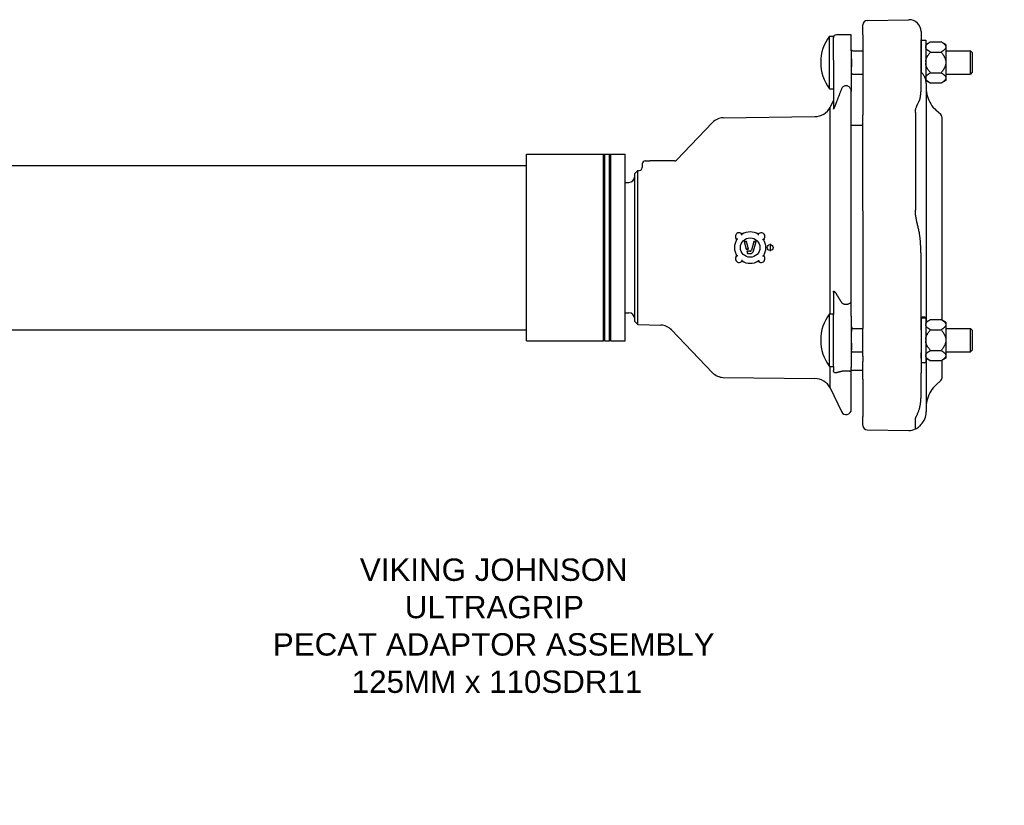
# Model space of a CAD drawing. Header units: millimetres. Extents: x 655 to 4940, y 478 to 1373.
# Tile 2 of 4: x 1120 to 1779, y 478 to 1004. Entities that reach past the tile are written whole.
import ezdxf

# ---------------------------------------------------------------- set-up
doc = ezdxf.new("R2010")
doc.units = ezdxf.units.MM
for name, color, linetype in [('DETAIL', 2, 'Continuous'), ('ORIGIN', 6, 'Continuous'), ('TEXT', 7, 'Continuous')]:
    doc.layers.add(name, color=color, linetype=linetype)
doc.styles.add('fastrack', font='ARIAL.TTF')

msp = doc.modelspace()

# ---------------------------------------------------------------- linework, layer by layer
at = {"layer": 'DETAIL'}
for p, q in [((1687.36, 1003.37), (1715.27, 1003.86)), ((1684.41, 993.66), (1684.41, 1000.37)), ((1723.41, 995.86), (1723.41, 990.3)), ((1662.12, 957.64), (1662.12, 992.84)), ((1662.12, 992.84), (1664.74, 992.84)), ((1664.74, 976.66), (1664.74, 992.84)), ((1676.74, 993.74), (1666.74, 993.74)), ((1676.74, 983.05), (1676.74, 993.74)), ((1684.41, 993.66), (1684.41, 939.94)), ((1723.41, 956.73), (1723.41, 990.3)), ((1723.52, 990.24), (1723.52, 968.8)), ((1723.52, 990.24), (1726.52, 990.24)), ((1726.52, 990.24), (1726.52, 963.67)), ((1726.52, 987.24), (1729.72, 989.09)), ((1729.72, 989.09), (1736.82, 989.09)), ((1740.02, 987.24), (1736.82, 989.09)), ((1676.74, 983.05), (1676.74, 955.69)), ((1677.74, 983.09), (1684.41, 983.09)), ((1723.41, 983.09), (1723.52, 983.09)), ((1740.02, 987.24), (1740.02, 985.84)), ((1740.02, 985.84), (1740.02, 985.4)), ((1740.02, 985.4), (1740.02, 975.67)), ((1740.02, 983.09), (1756.52, 983.09)), ((1756.52, 967.39), (1756.52, 983.09)), ((1757.74, 981.87), (1756.52, 983.09)), ((1664.74, 976.66), (1664.74, 944.09)), ((1729.72, 982.16), (1736.82, 982.16)), ((1740.02, 975.67), (1740.02, 974.8)), ((1757.74, 981.87), (1757.74, 968.61)), ((1740.02, 974.8), (1740.02, 965.07)), ((1677.74, 967.39), (1684.41, 967.39)), ((1726.64, 963.16), (1729.72, 961.39)), ((1729.72, 968.31), (1736.82, 968.31)), ((1740.02, 963.23), (1736.82, 961.39)), ((1740.02, 967.39), (1756.52, 967.39)), ((1740.02, 965.07), (1740.02, 964.63)), ((1740.02, 964.63), (1740.02, 963.23)), ((1757.74, 968.61), (1756.52, 967.39)), ((1662.12, 957.64), (1664.74, 957.64)), ((1726.87, 961.06), (1726.87, 802.78)), ((1736.82, 961.39), (1729.72, 961.39)), ((1662.59, 945.11), (1664.74, 949.69)), ((1676.73, 955.69), (1676.74, 955.69)), ((1676.74, 815.54), (1676.74, 955.69)), ((1662.59, 806.84), (1662.59, 945.11)), ((1736.7, 940.32), (1733.55, 943.13)), ((1590.93, 938.14), (1652.25, 938.93)), ((1684.41, 875.76), (1684.41, 939.94)), ((1719.6, 941.65), (1719.6, 876.23)), ((1737.37, 938.83), (1737.37, 802.77)), ((1559.72, 909.85), (1583.84, 935.06)), ((1676.74, 933.24), (1683.41, 933.24)), ((1683.41, 933.24), (1684.41, 933.24)), ((1459.31, 788.74), (1459.31, 913.74)), ((1459.31, 913.74), (1510.81, 913.74)), ((1510.81, 788.74), (1510.81, 913.74)), ((1511.31, 913.24), (1510.81, 913.74)), ((1511.31, 913.24), (1511.81, 913.74)), ((1511.31, 789.24), (1511.31, 913.24)), ((1511.81, 788.74), (1511.81, 913.74)), ((1511.81, 913.74), (1514.81, 913.74)), ((1514.81, 788.74), (1514.81, 913.74)), ((1515.31, 913.24), (1514.81, 913.74)), ((1515.31, 913.24), (1515.81, 913.74)), ((1515.31, 789.24), (1515.31, 913.24)), ((1515.81, 788.74), (1515.81, 913.74)), ((1515.81, 913.74), (1525.31, 913.74)), ((1525.31, 788.74), (1525.31, 913.74)), ((1023.31, 906.24), (1459.31, 906.24)), ((1536.74, 907.24), (1536.74, 904.85)), ((1538.74, 909.24), (1541.74, 909.24)), ((1558.34, 909.24), (1541.74, 909.24)), ((1531.74, 900.79), (1533.78, 902.83)), ((1531.74, 801.68), (1531.74, 900.79)), ((1533.78, 902.83), (1534.78, 902.85)), ((1533.78, 799.64), (1533.78, 902.83)), ((1525.31, 894.86), (1527.74, 894.86)), ((1684.41, 875.76), (1684.41, 796.98)), ((1603.56, 860.2), (1603.23, 860.54)), ((1603.23, 860.54), (1603.23, 860.54)), ((1617.99, 856.69), (1618.35, 857.03)), ((1606.58, 855.23), (1605.02, 855.23)), ((1605.02, 855.23), (1606.42, 850.23)), ((1605.02, 855.23), (1605.68, 854.73)), ((1606.58, 855.23), (1606.2, 854.73)), ((1606.42, 850.23), (1606.8, 850.73)), ((1607.98, 850.23), (1606.58, 855.23)), ((1607.98, 850.23), (1607.32, 850.73)), ((1611.45, 855.23), (1609.84, 849.46)), ((1611.28, 849.05), (1613.01, 855.23)), ((1613.01, 855.23), (1611.45, 855.23)), ((1611.45, 855.23), (1611.83, 854.73)), ((1613.01, 855.23), (1612.35, 854.73)), ((1600.05, 845.77), (1599.68, 845.41)), ((1606.42, 850.23), (1607.98, 850.23)), ((1608.87, 848.73), (1606.84, 848.73)), ((1606.84, 848.73), (1607.26, 847.23)), ((1606.84, 848.73), (1607.5, 848.23)), ((1607.26, 847.23), (1607.64, 847.73)), ((1607.26, 847.23), (1608.87, 847.23)), ((1723.41, 796.06), (1723.41, 845.28)), ((1614.47, 842.26), (1614.82, 841.9)), ((1664.74, 821.44), (1664.74, 806.46)), ((1676.74, 815.54), (1676.73, 815.54)), ((1676.74, 805.31), (1676.74, 815.54)), ((1525.31, 807.61), (1527.74, 807.61)), ((1662.12, 771.64), (1662.12, 806.84)), ((1662.12, 806.84), (1664.74, 806.84)), ((1664.74, 771.64), (1664.74, 806.46)), ((1676.74, 805.31), (1676.74, 770.83)), ((1723.52, 804.24), (1723.52, 774.24)), ((1723.52, 804.24), (1726.52, 804.24)), ((1726.52, 804.24), (1726.52, 774.24)), ((1531.74, 801.68), (1533.78, 799.64)), ((1533.78, 799.64), (1549.24, 799.32)), ((1726.52, 801.24), (1729.72, 803.09)), ((1726.87, 802.78), (1726.87, 801.44)), ((1729.72, 803.09), (1736.82, 803.09)), ((1740.02, 801.24), (1736.82, 803.09)), ((1740.02, 801.24), (1740.02, 799.84)), ((1740.02, 799.84), (1740.02, 799.4)), ((1740.02, 799.4), (1740.02, 789.67)), ((1023.31, 796.24), (1459.31, 796.24)), ((1556.25, 796.24), (1583.84, 767.42)), ((1677.74, 797.09), (1684.41, 797.09)), ((1684.41, 778.41), (1684.41, 796.98)), ((1723.41, 797.09), (1723.52, 797.09)), ((1723.41, 796.06), (1723.41, 780.67)), ((1729.72, 796.16), (1736.82, 796.16)), ((1740.02, 797.09), (1756.52, 797.09)), ((1756.52, 781.39), (1756.52, 797.09)), ((1757.74, 795.87), (1756.52, 797.09)), ((1757.74, 795.87), (1757.74, 782.61)), ((1459.31, 788.74), (1510.81, 788.74)), ((1511.31, 789.24), (1510.81, 788.74)), ((1511.31, 789.24), (1511.81, 788.74)), ((1511.81, 788.74), (1514.81, 788.74)), ((1515.31, 789.24), (1514.81, 788.74)), ((1515.31, 789.24), (1515.81, 788.74)), ((1515.81, 788.74), (1525.31, 788.74)), ((1740.02, 789.67), (1740.02, 788.8)), ((1740.02, 788.8), (1740.02, 779.07)), ((1677.74, 781.39), (1684.41, 781.39)), ((1684.41, 778.41), (1684.41, 774.96)), ((1723.41, 781.39), (1723.52, 781.39)), ((1723.41, 777.21), (1723.41, 780.67)), ((1729.72, 782.31), (1736.82, 782.31)), ((1740.02, 781.39), (1756.52, 781.39)), ((1740.02, 779.07), (1740.02, 778.63)), ((1740.02, 778.63), (1740.02, 777.23)), ((1757.74, 782.61), (1756.52, 781.39)), ((1662.12, 771.64), (1664.74, 771.64)), ((1662.59, 757.36), (1662.59, 771.64)), ((1664.74, 771.64), (1664.74, 769.02)), ((1684.41, 763.11), (1684.41, 774.96)), ((1723.41, 777.21), (1723.41, 767.39)), ((1723.52, 774.24), (1726.52, 774.24)), ((1726.52, 777.23), (1729.72, 775.39)), ((1726.87, 777.03), (1726.87, 741.16)), ((1736.82, 775.39), (1729.72, 775.39)), ((1740.02, 777.23), (1736.82, 775.39)), ((1737.37, 775.7), (1737.37, 763.64)), ((1676.73, 768.11), (1676.74, 768.11)), ((1676.74, 768.11), (1676.74, 770.83)), ((1676.74, 769.24), (1683.41, 769.24)), ((1676.74, 742.89), (1676.74, 768.11)), ((1683.41, 769.24), (1684.41, 769.24)), ((1723.41, 751.74), (1723.41, 767.39)), ((1590.93, 764.33), (1652.25, 763.54)), ((1684.41, 763.11), (1684.41, 738.05)), ((1736.7, 762.15), (1733.55, 759.34)), ((1662.59, 757.36), (1670.06, 741.41)), ((1684.41, 732.13), (1684.41, 738.05)), ((1719.6, 729.83), (1719.61, 735.87)), ((1723.35, 732.67), (1722.27, 731.6)), ((1687.36, 729.13), (1715.27, 728.65))]:
    msp.add_line(p, q, dxfattribs=at)
at = {"layer": 'DETAIL', "flags": 128}
for points in [[(1726.52, 985.84), (1726.54, 985.97), (1726.57, 986.1), (1726.61, 986.23), (1726.66, 986.36), (1726.72, 986.49), (1726.79, 986.62), (1726.86, 986.75), (1726.95, 986.88), (1727.05, 987.01), (1727.16, 987.14), (1727.27, 987.27), (1727.4, 987.41), (1727.54, 987.54), (1727.68, 987.67), (1727.84, 987.81), (1728, 987.94), (1728.18, 988.08), (1728.37, 988.22), (1728.56, 988.36), (1728.77, 988.5), (1728.99, 988.65), (1729.22, 988.79), (1729.46, 988.94), (1729.72, 989.09)], [(1736.82, 989.09), (1737.07, 988.94), (1737.31, 988.79), (1737.54, 988.65), (1737.76, 988.5), (1737.97, 988.36), (1738.16, 988.22), (1738.35, 988.08), (1738.53, 987.94), (1738.69, 987.81), (1738.85, 987.67), (1739, 987.54), (1739.13, 987.41), (1739.26, 987.27), (1739.37, 987.14), (1739.48, 987.01), (1739.58, 986.88), (1739.67, 986.75), (1739.75, 986.62), (1739.81, 986.49), (1739.87, 986.36), (1739.92, 986.23), (1739.96, 986.1), (1739.99, 985.97), (1740.02, 985.84)], [(1676.74, 983.6), (1676.74, 983.59), (1676.75, 983.58), (1676.77, 983.57), (1676.79, 983.56), (1676.81, 983.55), (1676.84, 983.54), (1676.86, 983.53), (1676.89, 983.52), (1676.91, 983.51), (1676.92, 983.5), (1676.93, 983.49), (1676.94, 983.48), (1676.93, 983.47), (1676.92, 983.46), (1676.91, 983.45), (1676.89, 983.44), (1676.86, 983.43), (1676.84, 983.42), (1676.81, 983.41), (1676.79, 983.4), (1676.77, 983.39), (1676.75, 983.38), (1676.74, 983.37), (1676.74, 983.36)], [(1729.72, 982.16), (1729.46, 982.31), (1729.22, 982.46), (1728.99, 982.6), (1728.77, 982.74), (1728.56, 982.89), (1728.37, 983.03), (1728.18, 983.16), (1728, 983.3), (1727.84, 983.44), (1727.68, 983.57), (1727.54, 983.71), (1727.4, 983.84), (1727.27, 983.97), (1727.16, 984.11), (1727.05, 984.24), (1726.95, 984.37), (1726.86, 984.5), (1726.79, 984.63), (1726.72, 984.76), (1726.66, 984.89), (1726.61, 985.02), (1726.57, 985.15), (1726.54, 985.27), (1726.52, 985.4)], [(1740.02, 985.4), (1739.99, 985.27), (1739.96, 985.15), (1739.92, 985.02), (1739.87, 984.89), (1739.81, 984.76), (1739.75, 984.63), (1739.67, 984.5), (1739.58, 984.37), (1739.48, 984.24), (1739.37, 984.11), (1739.26, 983.97), (1739.13, 983.84), (1739, 983.71), (1738.85, 983.57), (1738.69, 983.44), (1738.53, 983.3), (1738.35, 983.16), (1738.16, 983.03), (1737.97, 982.89), (1737.76, 982.74), (1737.54, 982.6), (1737.31, 982.46), (1737.07, 982.31), (1736.82, 982.16)], [(1676.74, 978.14), (1676.74, 977.88), (1676.75, 977.6), (1676.77, 977.33), (1676.79, 977.07), (1676.81, 976.82), (1676.84, 976.55), (1676.86, 976.28), (1676.89, 976), (1676.91, 975.73), (1676.92, 975.46), (1676.93, 975.19), (1676.94, 974.94), (1676.93, 974.68), (1676.92, 974.42), (1676.91, 974.14), (1676.89, 973.87), (1676.86, 973.6), (1676.84, 973.32), (1676.81, 973.06), (1676.79, 972.8), (1676.77, 972.54), (1676.75, 972.27), (1676.74, 972), (1676.74, 971.74)], [(1726.52, 975.67), (1726.54, 975.93), (1726.57, 976.19), (1726.61, 976.45), (1726.66, 976.71), (1726.72, 976.97), (1726.79, 977.23), (1726.86, 977.49), (1726.95, 977.75), (1727.05, 978.01), (1727.16, 978.27), (1727.27, 978.54), (1727.4, 978.8), (1727.54, 979.07), (1727.68, 979.34), (1727.84, 979.61), (1728, 979.88), (1728.18, 980.15), (1728.37, 980.43), (1728.56, 980.71), (1728.77, 980.99), (1728.99, 981.28), (1729.22, 981.57), (1729.46, 981.86), (1729.72, 982.16)], [(1736.82, 982.16), (1737.07, 981.86), (1737.31, 981.57), (1737.54, 981.28), (1737.76, 980.99), (1737.97, 980.71), (1738.16, 980.43), (1738.35, 980.15), (1738.53, 979.88), (1738.69, 979.61), (1738.85, 979.34), (1739, 979.07), (1739.13, 978.8), (1739.26, 978.54), (1739.37, 978.27), (1739.48, 978.01), (1739.58, 977.75), (1739.67, 977.49), (1739.75, 977.23), (1739.81, 976.97), (1739.87, 976.71), (1739.92, 976.45), (1739.96, 976.19), (1739.99, 975.93), (1740.02, 975.67)], [(1729.72, 968.31), (1729.46, 968.61), (1729.22, 968.9), (1728.99, 969.19), (1728.77, 969.48), (1728.56, 969.76), (1728.37, 970.04), (1728.18, 970.32), (1728, 970.59), (1727.84, 970.87), (1727.68, 971.14), (1727.54, 971.41), (1727.4, 971.67), (1727.27, 971.94), (1727.16, 972.2), (1727.05, 972.46), (1726.95, 972.72), (1726.86, 972.98), (1726.79, 973.24), (1726.72, 973.5), (1726.66, 973.76), (1726.61, 974.02), (1726.57, 974.28), (1726.54, 974.54), (1726.52, 974.8)], [(1740.02, 974.8), (1739.99, 974.54), (1739.96, 974.28), (1739.92, 974.02), (1739.87, 973.76), (1739.81, 973.5), (1739.75, 973.24), (1739.67, 972.98), (1739.58, 972.72), (1739.48, 972.46), (1739.37, 972.2), (1739.26, 971.94), (1739.13, 971.67), (1739, 971.41), (1738.85, 971.14), (1738.69, 970.87), (1738.53, 970.59), (1738.35, 970.32), (1738.16, 970.04), (1737.97, 969.76), (1737.76, 969.48), (1737.54, 969.19), (1737.31, 968.9), (1737.07, 968.61), (1736.82, 968.31)], [(1676.74, 966.88), (1676.74, 966.88), (1676.74, 966.88), (1676.74, 966.89), (1676.75, 966.89), (1676.76, 966.9), (1676.76, 966.9), (1676.77, 966.91), (1676.78, 966.91), (1676.79, 966.91), (1676.8, 966.92), (1676.81, 966.92), (1676.82, 966.93), (1676.84, 966.93), (1676.85, 966.94), (1676.86, 966.94), (1676.87, 966.94), (1676.88, 966.95), (1676.89, 966.95), (1676.9, 966.96), (1676.91, 966.96), (1676.91, 966.97), (1676.92, 966.97), (1676.93, 966.98), (1676.93, 966.98)], [(1726.87, 961.06), (1726.86, 961.3), (1726.85, 961.56), (1726.84, 961.83), (1726.81, 962.11), (1726.77, 962.4), (1726.73, 962.7), (1726.67, 963.01), (1726.6, 963.33), (1726.52, 963.66), (1726.42, 964), (1726.31, 964.34), (1726.19, 964.69), (1726.05, 965.04), (1725.89, 965.4), (1725.71, 965.76), (1725.52, 966.13), (1725.31, 966.49), (1725.09, 966.85), (1724.85, 967.21), (1724.59, 967.56), (1724.32, 967.9), (1724.03, 968.24), (1723.73, 968.58), (1723.41, 968.9)], [(1726.52, 965.07), (1726.54, 965.2), (1726.57, 965.33), (1726.61, 965.46), (1726.66, 965.59), (1726.72, 965.71), (1726.79, 965.84), (1726.86, 965.97), (1726.95, 966.1), (1727.05, 966.23), (1727.16, 966.37), (1727.27, 966.5), (1727.4, 966.63), (1727.54, 966.76), (1727.68, 966.9), (1727.84, 967.03), (1728, 967.17), (1728.18, 967.31), (1728.37, 967.45), (1728.56, 967.59), (1728.77, 967.73), (1728.99, 967.87), (1729.22, 968.02), (1729.46, 968.16), (1729.72, 968.31)], [(1729.72, 961.39), (1729.46, 961.53), (1729.22, 961.68), (1728.99, 961.83), (1728.77, 961.97), (1728.56, 962.11), (1728.37, 962.25), (1728.18, 962.39), (1728, 962.53), (1727.84, 962.66), (1727.68, 962.8), (1727.54, 962.93), (1727.4, 963.07), (1727.27, 963.2), (1727.16, 963.33), (1727.05, 963.46), (1726.95, 963.59), (1726.86, 963.72), (1726.79, 963.85), (1726.72, 963.98), (1726.66, 964.11), (1726.61, 964.24), (1726.57, 964.37), (1726.54, 964.5), (1726.52, 964.63)], [(1736.82, 968.31), (1737.07, 968.16), (1737.31, 968.02), (1737.54, 967.87), (1737.76, 967.73), (1737.97, 967.59), (1738.16, 967.45), (1738.35, 967.31), (1738.53, 967.17), (1738.69, 967.03), (1738.85, 966.9), (1739, 966.76), (1739.13, 966.63), (1739.26, 966.5), (1739.37, 966.37), (1739.48, 966.23), (1739.58, 966.1), (1739.67, 965.97), (1739.75, 965.84), (1739.81, 965.71), (1739.87, 965.59), (1739.92, 965.46), (1739.96, 965.33), (1739.99, 965.2), (1740.02, 965.07)], [(1740.02, 964.63), (1739.99, 964.5), (1739.96, 964.37), (1739.92, 964.24), (1739.87, 964.11), (1739.81, 963.98), (1739.75, 963.85), (1739.67, 963.72), (1739.58, 963.59), (1739.48, 963.46), (1739.37, 963.33), (1739.26, 963.2), (1739.13, 963.07), (1739, 962.93), (1738.85, 962.8), (1738.69, 962.66), (1738.53, 962.53), (1738.35, 962.39), (1738.16, 962.25), (1737.97, 962.11), (1737.76, 961.97), (1737.54, 961.83), (1737.31, 961.68), (1737.07, 961.53), (1736.82, 961.39)], [(1670.06, 957.22), (1669.92, 956.85), (1669.77, 956.47), (1669.63, 956.1), (1669.48, 955.73), (1669.34, 955.37), (1669.19, 955), (1669.05, 954.63), (1668.91, 954.27), (1668.77, 953.9), (1668.63, 953.54), (1668.49, 953.18), (1668.35, 952.82), (1668.21, 952.46), (1668.07, 952.1), (1667.94, 951.74), (1667.8, 951.38), (1667.66, 951.03), (1667.53, 950.67), (1667.4, 950.32), (1667.26, 949.97), (1667.13, 949.62), (1667, 949.26), (1666.87, 948.91), (1666.74, 948.57)], [(1676.73, 955.69), (1676.7, 956.08), (1676.63, 956.49), (1676.53, 956.88), (1676.4, 957.25), (1676.23, 957.61), (1676.03, 957.97), (1675.78, 958.31), (1675.52, 958.61), (1675.21, 958.89), (1674.86, 959.13), (1674.48, 959.33), (1674.08, 959.48), (1673.65, 959.57), (1673.22, 959.6), (1672.79, 959.57), (1672.36, 959.47), (1671.96, 959.32), (1671.59, 959.12), (1671.24, 958.86), (1670.93, 958.58), (1670.67, 958.28), (1670.43, 957.94), (1670.22, 957.58), (1670.06, 957.22)], [(1723.35, 955.01), (1723.36, 955.09), (1723.36, 955.16), (1723.36, 955.23), (1723.37, 955.3), (1723.37, 955.37), (1723.38, 955.44), (1723.38, 955.52), (1723.38, 955.59), (1723.39, 955.66), (1723.39, 955.73), (1723.39, 955.8), (1723.39, 955.87), (1723.4, 955.94), (1723.4, 956.02), (1723.4, 956.09), (1723.4, 956.16), (1723.4, 956.23), (1723.4, 956.3), (1723.41, 956.37), (1723.41, 956.44), (1723.41, 956.52), (1723.41, 956.59), (1723.41, 956.66), (1723.41, 956.73)], [(1719.6, 941.65), (1719.61, 942.05), (1719.63, 942.45), (1719.67, 942.84), (1719.72, 943.23), (1719.78, 943.6), (1719.85, 943.96), (1719.94, 944.32), (1720.03, 944.67), (1720.14, 945.01), (1720.26, 945.35), (1720.38, 945.68), (1720.51, 946), (1720.65, 946.31), (1720.79, 946.63), (1720.94, 946.94), (1721.09, 947.24), (1721.24, 947.55), (1721.4, 947.86), (1721.56, 948.16), (1721.71, 948.46), (1721.86, 948.75), (1722, 949.04), (1722.14, 949.34), (1722.27, 949.63)], [(1722.27, 949.63), (1722.36, 949.84), (1722.44, 950.06), (1722.52, 950.28), (1722.59, 950.5), (1722.66, 950.73), (1722.72, 950.96), (1722.78, 951.19), (1722.84, 951.42), (1722.89, 951.65), (1722.94, 951.88), (1722.98, 952.11), (1723.02, 952.33), (1723.06, 952.56), (1723.1, 952.77), (1723.13, 952.99), (1723.16, 953.21), (1723.19, 953.43), (1723.22, 953.65), (1723.25, 953.88), (1723.27, 954.1), (1723.3, 954.33), (1723.32, 954.56), (1723.33, 954.79), (1723.35, 955.01)], [(1666.74, 948.56), (1666.65, 948.35), (1666.57, 948.13), (1666.49, 947.91), (1666.41, 947.7), (1666.33, 947.49), (1666.25, 947.27), (1666.16, 947.05), (1666.07, 946.83), (1665.98, 946.6), (1665.89, 946.37), (1665.8, 946.14), (1665.7, 945.91), (1665.61, 945.69), (1665.51, 945.46), (1665.42, 945.24), (1665.32, 945.02), (1665.23, 944.8), (1665.13, 944.59), (1665.03, 944.39), (1664.92, 944.2), (1664.84, 944.07), (1664.78, 944.01), (1664.74, 944.02), (1664.74, 944.09)], [(1722.27, 861.01), (1722.14, 861.74), (1722, 862.45), (1721.85, 863.14), (1721.71, 863.82), (1721.56, 864.48), (1721.41, 865.13), (1721.26, 865.77), (1721.11, 866.4), (1720.96, 867.02), (1720.82, 867.64), (1720.68, 868.25), (1720.54, 868.86), (1720.41, 869.47), (1720.28, 870.08), (1720.17, 870.69), (1720.06, 871.31), (1719.95, 871.93), (1719.87, 872.54), (1719.79, 873.15), (1719.72, 873.77), (1719.67, 874.38), (1719.63, 875), (1719.61, 875.62), (1719.6, 876.23)], [(1602.89, 860.17), (1602.91, 860.2), (1602.93, 860.22), (1602.95, 860.25), (1602.98, 860.27), (1603, 860.29), (1603.02, 860.31), (1603.04, 860.34), (1603.06, 860.36), (1603.08, 860.38), (1603.1, 860.4), (1603.11, 860.41), (1603.13, 860.43), (1603.15, 860.45), (1603.16, 860.46), (1603.17, 860.48), (1603.19, 860.49), (1603.2, 860.5), (1603.21, 860.51), (1603.21, 860.52), (1603.22, 860.53), (1603.23, 860.53), (1603.23, 860.53), (1603.23, 860.54), (1603.23, 860.54)], [(1603.23, 860.54), (1603.23, 860.54), (1603.24, 860.54), (1603.24, 860.54), (1603.25, 860.54), (1603.26, 860.55), (1603.27, 860.55), (1603.28, 860.56), (1603.29, 860.57), (1603.3, 860.58), (1603.32, 860.59), (1603.33, 860.6), (1603.35, 860.61), (1603.36, 860.63), (1603.38, 860.65), (1603.4, 860.66), (1603.42, 860.68), (1603.44, 860.7), (1603.46, 860.72), (1603.48, 860.74), (1603.5, 860.76), (1603.52, 860.78), (1603.54, 860.8), (1603.56, 860.82), (1603.58, 860.84)], [(1603.48, 859.55), (1603.48, 859.59), (1603.49, 859.63), (1603.49, 859.67), (1603.5, 859.7), (1603.5, 859.74), (1603.5, 859.78), (1603.51, 859.81), (1603.51, 859.85), (1603.52, 859.88), (1603.52, 859.92), (1603.53, 859.95), (1603.53, 859.98), (1603.53, 860.01), (1603.54, 860.04), (1603.54, 860.07), (1603.54, 860.09), (1603.55, 860.11), (1603.55, 860.14), (1603.55, 860.15), (1603.55, 860.17), (1603.55, 860.18), (1603.56, 860.19), (1603.56, 860.19), (1603.56, 860.2)], [(1603.65, 860.77), (1603.65, 860.74), (1603.64, 860.7), (1603.64, 860.67), (1603.63, 860.63), (1603.63, 860.6), (1603.62, 860.57), (1603.62, 860.54), (1603.61, 860.5), (1603.61, 860.47), (1603.6, 860.44), (1603.6, 860.41), (1603.59, 860.39), (1603.59, 860.36), (1603.58, 860.34), (1603.58, 860.31), (1603.58, 860.29), (1603.57, 860.27), (1603.57, 860.25), (1603.57, 860.24), (1603.56, 860.22), (1603.56, 860.21), (1603.56, 860.2), (1603.56, 860.2), (1603.56, 860.2)], [(1614.39, 860.78), (1614.39, 860.74), (1614.39, 860.71), (1614.4, 860.67), (1614.4, 860.64), (1614.41, 860.6), (1614.41, 860.57), (1614.42, 860.54), (1614.42, 860.51), (1614.43, 860.47), (1614.43, 860.44), (1614.44, 860.42), (1614.44, 860.39), (1614.45, 860.36), (1614.45, 860.34), (1614.45, 860.31), (1614.46, 860.29), (1614.46, 860.27), (1614.46, 860.25), (1614.47, 860.23), (1614.47, 860.22), (1614.47, 860.21), (1614.47, 860.2), (1614.47, 860.2), (1614.47, 860.2)], [(1614.63, 859.5), (1614.62, 859.54), (1614.61, 859.58), (1614.6, 859.62), (1614.59, 859.66), (1614.58, 859.7), (1614.57, 859.73), (1614.56, 859.77), (1614.55, 859.81), (1614.55, 859.85), (1614.54, 859.88), (1614.53, 859.92), (1614.52, 859.95), (1614.52, 859.99), (1614.51, 860.02), (1614.5, 860.05), (1614.5, 860.08), (1614.49, 860.1), (1614.49, 860.13), (1614.48, 860.15), (1614.48, 860.16), (1614.48, 860.18), (1614.48, 860.19), (1614.48, 860.19), (1614.47, 860.2)], [(1617.98, 857.37), (1618, 857.35), (1618.03, 857.33), (1618.05, 857.31), (1618.08, 857.29), (1618.1, 857.27), (1618.12, 857.24), (1618.14, 857.22), (1618.16, 857.2), (1618.18, 857.19), (1618.2, 857.17), (1618.22, 857.15), (1618.24, 857.13), (1618.26, 857.12), (1618.27, 857.1), (1618.28, 857.09), (1618.3, 857.08), (1618.31, 857.07), (1618.32, 857.06), (1618.33, 857.05), (1618.33, 857.04), (1618.34, 857.04), (1618.34, 857.04), (1618.35, 857.03), (1618.35, 857.03)], [(1618.72, 856.66), (1618.69, 856.68), (1618.67, 856.71), (1618.64, 856.73), (1618.62, 856.75), (1618.6, 856.77), (1618.57, 856.8), (1618.55, 856.82), (1618.53, 856.84), (1618.51, 856.86), (1618.49, 856.88), (1618.47, 856.9), (1618.45, 856.92), (1618.43, 856.93), (1618.42, 856.95), (1618.4, 856.96), (1618.39, 856.98), (1618.38, 856.99), (1618.37, 857), (1618.36, 857.01), (1618.36, 857.02), (1618.35, 857.02), (1618.35, 857.03), (1618.35, 857.03), (1618.35, 857.03)], [(1723.35, 849.04), (1723.33, 849.54), (1723.32, 850.04), (1723.3, 850.53), (1723.27, 851.03), (1723.25, 851.52), (1723.22, 852.01), (1723.19, 852.5), (1723.16, 852.98), (1723.13, 853.46), (1723.1, 853.94), (1723.06, 854.42), (1723.02, 854.9), (1722.98, 855.4), (1722.94, 855.9), (1722.89, 856.41), (1722.84, 856.92), (1722.78, 857.44), (1722.72, 857.95), (1722.66, 858.47), (1722.59, 858.99), (1722.52, 859.5), (1722.44, 860.01), (1722.36, 860.51), (1722.27, 861.01)], [(1599.42, 856.56), (1599.45, 856.56), (1599.49, 856.57), (1599.53, 856.57), (1599.56, 856.58), (1599.6, 856.58), (1599.63, 856.59), (1599.67, 856.6), (1599.7, 856.6), (1599.73, 856.61), (1599.77, 856.61), (1599.8, 856.62), (1599.83, 856.62), (1599.86, 856.63), (1599.89, 856.64), (1599.91, 856.64), (1599.94, 856.65), (1599.96, 856.65), (1599.98, 856.66), (1600, 856.66), (1600.01, 856.67), (1600.03, 856.67), (1600.04, 856.68), (1600.04, 856.68), (1600.05, 856.68)], [(1600.74, 856.84), (1600.7, 856.83), (1600.66, 856.82), (1600.62, 856.81), (1600.58, 856.8), (1600.55, 856.79), (1600.51, 856.78), (1600.47, 856.77), (1600.43, 856.76), (1600.4, 856.76), (1600.36, 856.75), (1600.32, 856.74), (1600.29, 856.73), (1600.26, 856.73), (1600.22, 856.72), (1600.19, 856.71), (1600.17, 856.71), (1600.14, 856.7), (1600.12, 856.7), (1600.1, 856.69), (1600.08, 856.69), (1600.06, 856.69), (1600.05, 856.69), (1600.05, 856.69), (1600.05, 856.69)], [(1617.34, 856.76), (1617.38, 856.76), (1617.42, 856.75), (1617.46, 856.75), (1617.49, 856.75), (1617.53, 856.74), (1617.57, 856.74), (1617.6, 856.73), (1617.64, 856.73), (1617.67, 856.72), (1617.71, 856.72), (1617.74, 856.72), (1617.77, 856.71), (1617.8, 856.71), (1617.83, 856.71), (1617.86, 856.7), (1617.88, 856.7), (1617.9, 856.7), (1617.92, 856.69), (1617.94, 856.69), (1617.96, 856.69), (1617.97, 856.69), (1617.98, 856.69), (1617.98, 856.69), (1617.99, 856.69)], [(1618.62, 856.57), (1618.59, 856.57), (1618.55, 856.58), (1618.51, 856.58), (1618.48, 856.59), (1618.44, 856.59), (1618.4, 856.6), (1618.37, 856.61), (1618.34, 856.61), (1618.3, 856.62), (1618.27, 856.62), (1618.24, 856.63), (1618.21, 856.63), (1618.18, 856.64), (1618.15, 856.64), (1618.12, 856.65), (1618.1, 856.65), (1618.07, 856.66), (1618.05, 856.66), (1618.03, 856.67), (1618.02, 856.67), (1618.01, 856.68), (1618, 856.68), (1617.99, 856.68), (1617.99, 856.68)], [(1599.32, 845.79), (1599.35, 845.77), (1599.37, 845.74), (1599.4, 845.72), (1599.42, 845.7), (1599.44, 845.67), (1599.46, 845.65), (1599.49, 845.63), (1599.51, 845.61), (1599.53, 845.59), (1599.55, 845.57), (1599.57, 845.55), (1599.58, 845.53), (1599.6, 845.52), (1599.61, 845.5), (1599.63, 845.49), (1599.64, 845.47), (1599.65, 845.46), (1599.66, 845.45), (1599.67, 845.44), (1599.67, 845.43), (1599.68, 845.43), (1599.68, 845.42), (1599.68, 845.42), (1599.68, 845.41)], [(1599.42, 845.89), (1599.46, 845.88), (1599.5, 845.87), (1599.53, 845.87), (1599.57, 845.86), (1599.6, 845.86), (1599.64, 845.85), (1599.67, 845.85), (1599.71, 845.84), (1599.74, 845.84), (1599.77, 845.83), (1599.8, 845.83), (1599.83, 845.82), (1599.86, 845.81), (1599.89, 845.81), (1599.91, 845.8), (1599.94, 845.8), (1599.96, 845.79), (1599.98, 845.79), (1600, 845.79), (1600.01, 845.78), (1600.03, 845.78), (1600.04, 845.77), (1600.04, 845.77), (1600.05, 845.77)], [(1600.05, 845.07), (1600.02, 845.1), (1600, 845.12), (1599.98, 845.14), (1599.95, 845.16), (1599.93, 845.18), (1599.91, 845.2), (1599.89, 845.22), (1599.86, 845.24), (1599.84, 845.26), (1599.82, 845.28), (1599.81, 845.3), (1599.79, 845.31), (1599.77, 845.33), (1599.76, 845.34), (1599.74, 845.36), (1599.73, 845.37), (1599.72, 845.38), (1599.71, 845.39), (1599.7, 845.4), (1599.69, 845.4), (1599.69, 845.41), (1599.68, 845.41), (1599.68, 845.41), (1599.68, 845.41)], [(1600.69, 845.69), (1600.65, 845.7), (1600.61, 845.7), (1600.58, 845.7), (1600.54, 845.71), (1600.5, 845.71), (1600.46, 845.72), (1600.43, 845.72), (1600.39, 845.72), (1600.36, 845.73), (1600.33, 845.73), (1600.29, 845.74), (1600.26, 845.74), (1600.23, 845.74), (1600.2, 845.75), (1600.18, 845.75), (1600.15, 845.75), (1600.13, 845.76), (1600.11, 845.76), (1600.09, 845.76), (1600.07, 845.76), (1600.06, 845.77), (1600.05, 845.77), (1600.05, 845.77), (1600.05, 845.77)], [(1617.29, 845.61), (1617.33, 845.62), (1617.37, 845.63), (1617.41, 845.64), (1617.45, 845.65), (1617.49, 845.66), (1617.52, 845.67), (1617.56, 845.68), (1617.6, 845.69), (1617.64, 845.7), (1617.67, 845.71), (1617.71, 845.71), (1617.74, 845.72), (1617.78, 845.73), (1617.81, 845.73), (1617.84, 845.74), (1617.87, 845.75), (1617.89, 845.75), (1617.92, 845.75), (1617.94, 845.76), (1617.95, 845.76), (1617.97, 845.76), (1617.98, 845.77), (1617.98, 845.77), (1617.99, 845.77)], [(1618.63, 845.89), (1618.59, 845.89), (1618.55, 845.88), (1618.52, 845.88), (1618.48, 845.87), (1618.44, 845.87), (1618.41, 845.86), (1618.37, 845.86), (1618.34, 845.85), (1618.3, 845.85), (1618.27, 845.84), (1618.24, 845.83), (1618.21, 845.83), (1618.18, 845.82), (1618.15, 845.82), (1618.12, 845.81), (1618.1, 845.8), (1618.07, 845.8), (1618.05, 845.79), (1618.04, 845.79), (1618.02, 845.78), (1618.01, 845.78), (1618, 845.77), (1617.99, 845.77), (1617.99, 845.77)], [(1723.41, 845.28), (1723.41, 845.43), (1723.41, 845.59), (1723.41, 845.75), (1723.41, 845.9), (1723.41, 846.06), (1723.4, 846.22), (1723.4, 846.37), (1723.4, 846.53), (1723.4, 846.69), (1723.4, 846.84), (1723.4, 847), (1723.39, 847.16), (1723.39, 847.31), (1723.39, 847.47), (1723.39, 847.63), (1723.38, 847.78), (1723.38, 847.94), (1723.38, 848.1), (1723.37, 848.25), (1723.37, 848.41), (1723.36, 848.57), (1723.36, 848.72), (1723.36, 848.88), (1723.35, 849.04)], [(1603.4, 842.95), (1603.41, 842.91), (1603.42, 842.87), (1603.43, 842.83), (1603.44, 842.8), (1603.45, 842.76), (1603.46, 842.72), (1603.47, 842.68), (1603.48, 842.64), (1603.49, 842.61), (1603.5, 842.57), (1603.5, 842.53), (1603.51, 842.5), (1603.52, 842.47), (1603.52, 842.43), (1603.53, 842.4), (1603.53, 842.38), (1603.54, 842.35), (1603.54, 842.33), (1603.55, 842.31), (1603.55, 842.29), (1603.55, 842.28), (1603.56, 842.27), (1603.56, 842.26), (1603.56, 842.26)], [(1603.66, 841.68), (1603.65, 841.71), (1603.65, 841.75), (1603.65, 841.78), (1603.64, 841.82), (1603.64, 841.85), (1603.63, 841.88), (1603.63, 841.91), (1603.62, 841.95), (1603.62, 841.98), (1603.61, 842.01), (1603.61, 842.04), (1603.6, 842.06), (1603.6, 842.09), (1603.59, 842.12), (1603.59, 842.14), (1603.58, 842.16), (1603.58, 842.18), (1603.57, 842.2), (1603.57, 842.22), (1603.57, 842.23), (1603.56, 842.24), (1603.56, 842.25), (1603.56, 842.25), (1603.56, 842.26)], [(1614.39, 841.68), (1614.4, 841.72), (1614.4, 841.75), (1614.41, 841.79), (1614.41, 841.82), (1614.42, 841.85), (1614.42, 841.89), (1614.43, 841.92), (1614.43, 841.95), (1614.44, 841.98), (1614.44, 842.01), (1614.45, 842.04), (1614.45, 842.07), (1614.45, 842.1), (1614.46, 842.12), (1614.46, 842.14), (1614.46, 842.17), (1614.47, 842.19), (1614.47, 842.2), (1614.47, 842.22), (1614.47, 842.23), (1614.47, 842.24), (1614.47, 842.25), (1614.47, 842.26), (1614.47, 842.26)], [(1614.55, 842.9), (1614.55, 842.86), (1614.54, 842.82), (1614.54, 842.79), (1614.54, 842.75), (1614.53, 842.71), (1614.53, 842.68), (1614.52, 842.64), (1614.52, 842.6), (1614.51, 842.57), (1614.51, 842.54), (1614.51, 842.5), (1614.5, 842.47), (1614.5, 842.44), (1614.49, 842.41), (1614.49, 842.39), (1614.49, 842.36), (1614.49, 842.34), (1614.48, 842.32), (1614.48, 842.3), (1614.48, 842.28), (1614.48, 842.27), (1614.48, 842.26), (1614.48, 842.26), (1614.47, 842.26)], [(1614.48, 841.59), (1614.5, 841.62), (1614.52, 841.64), (1614.54, 841.66), (1614.56, 841.68), (1614.58, 841.7), (1614.6, 841.72), (1614.62, 841.74), (1614.64, 841.76), (1614.66, 841.77), (1614.68, 841.79), (1614.69, 841.81), (1614.71, 841.82), (1614.72, 841.84), (1614.74, 841.85), (1614.75, 841.86), (1614.76, 841.87), (1614.77, 841.88), (1614.78, 841.89), (1614.79, 841.89), (1614.8, 841.9), (1614.81, 841.9), (1614.81, 841.9), (1614.81, 841.9), (1614.82, 841.9)], [(1615.16, 842.27), (1615.14, 842.24), (1615.11, 842.22), (1615.09, 842.2), (1615.07, 842.17), (1615.05, 842.15), (1615.03, 842.13), (1615.01, 842.11), (1614.99, 842.08), (1614.97, 842.06), (1614.95, 842.04), (1614.93, 842.03), (1614.92, 842.01), (1614.9, 841.99), (1614.89, 841.98), (1614.87, 841.96), (1614.86, 841.95), (1614.85, 841.94), (1614.84, 841.93), (1614.83, 841.92), (1614.83, 841.91), (1614.82, 841.91), (1614.82, 841.91), (1614.82, 841.9), (1614.82, 841.9)], [(1664.74, 821.44), (1664.74, 821.61), (1664.77, 821.77), (1664.81, 821.89), (1664.86, 821.98), (1664.93, 822.03), (1665, 822.05), (1665.08, 822.04), (1665.16, 822.02), (1665.25, 821.97), (1665.33, 821.92), (1665.41, 821.85), (1665.49, 821.77), (1665.58, 821.68), (1665.68, 821.58), (1665.77, 821.46), (1665.87, 821.34), (1665.98, 821.2), (1666.08, 821.06), (1666.19, 820.9), (1666.29, 820.74), (1666.4, 820.57), (1666.51, 820.39), (1666.62, 820.2), (1666.74, 820.01)], [(1666.74, 820.01), (1666.87, 819.78), (1667.01, 819.54), (1667.14, 819.31), (1667.28, 819.08), (1667.42, 818.84), (1667.55, 818.61), (1667.69, 818.38), (1667.83, 818.15), (1667.97, 817.93), (1668.1, 817.7), (1668.24, 817.47), (1668.38, 817.25), (1668.52, 817.02), (1668.66, 816.8), (1668.8, 816.58), (1668.94, 816.36), (1669.08, 816.14), (1669.22, 815.92), (1669.36, 815.7), (1669.5, 815.48), (1669.64, 815.27), (1669.78, 815.05), (1669.92, 814.84), (1670.06, 814.63)], [(1670.06, 814.63), (1670.24, 814.39), (1670.46, 814.17), (1670.71, 813.97), (1670.99, 813.79), (1671.3, 813.63), (1671.63, 813.5), (1671.99, 813.39), (1672.37, 813.31), (1672.76, 813.26), (1673.15, 813.24), (1673.55, 813.25), (1673.94, 813.29), (1674.33, 813.35), (1674.69, 813.45), (1675.04, 813.58), (1675.36, 813.72), (1675.66, 813.9), (1675.92, 814.09), (1676.15, 814.3), (1676.34, 814.53), (1676.49, 814.77), (1676.61, 815.02), (1676.69, 815.28), (1676.73, 815.54)], [(1723.41, 804.61), (1723.73, 804.67), (1724.03, 804.71), (1724.32, 804.76), (1724.6, 804.79), (1724.86, 804.81), (1725.1, 804.82), (1725.32, 804.83), (1725.53, 804.82), (1725.72, 804.8), (1725.89, 804.76), (1726.05, 804.71), (1726.19, 804.65), (1726.32, 804.57), (1726.43, 804.48), (1726.52, 804.38), (1726.6, 804.26), (1726.67, 804.12), (1726.73, 803.97), (1726.77, 803.81), (1726.81, 803.63), (1726.83, 803.44), (1726.85, 803.24), (1726.86, 803.02), (1726.87, 802.78)], [(1676.74, 797.96), (1676.74, 797.82), (1676.75, 797.68), (1676.77, 797.54), (1676.79, 797.41), (1676.81, 797.28), (1676.84, 797.14), (1676.86, 797), (1676.89, 796.86), (1676.91, 796.72), (1676.92, 796.58), (1676.93, 796.45), (1676.94, 796.31), (1676.93, 796.18), (1676.92, 796.05), (1676.91, 795.91), (1676.89, 795.76), (1676.86, 795.62), (1676.84, 795.48), (1676.81, 795.35), (1676.79, 795.22), (1676.77, 795.08), (1676.75, 794.94), (1676.74, 794.8), (1676.74, 794.67)], [(1726.52, 799.84), (1726.54, 799.97), (1726.57, 800.1), (1726.61, 800.23), (1726.66, 800.36), (1726.72, 800.49), (1726.79, 800.62), (1726.86, 800.75), (1726.95, 800.88), (1727.05, 801.01), (1727.16, 801.14), (1727.27, 801.27), (1727.4, 801.41), (1727.54, 801.54), (1727.68, 801.67), (1727.84, 801.81), (1728, 801.94), (1728.18, 802.08), (1728.37, 802.22), (1728.56, 802.36), (1728.77, 802.5), (1728.99, 802.65), (1729.22, 802.79), (1729.46, 802.94), (1729.72, 803.09)], [(1729.72, 796.16), (1729.46, 796.31), (1729.22, 796.46), (1728.99, 796.6), (1728.77, 796.74), (1728.56, 796.89), (1728.37, 797.03), (1728.18, 797.16), (1728, 797.3), (1727.84, 797.44), (1727.68, 797.57), (1727.54, 797.71), (1727.4, 797.84), (1727.27, 797.97), (1727.16, 798.11), (1727.05, 798.24), (1726.95, 798.37), (1726.86, 798.5), (1726.79, 798.63), (1726.72, 798.76), (1726.66, 798.89), (1726.61, 799.02), (1726.57, 799.15), (1726.54, 799.27), (1726.52, 799.4)], [(1736.82, 803.09), (1737.07, 802.94), (1737.31, 802.79), (1737.54, 802.65), (1737.76, 802.5), (1737.97, 802.36), (1738.16, 802.22), (1738.35, 802.08), (1738.53, 801.94), (1738.69, 801.81), (1738.85, 801.67), (1739, 801.54), (1739.13, 801.41), (1739.26, 801.27), (1739.37, 801.14), (1739.48, 801.01), (1739.58, 800.88), (1739.67, 800.75), (1739.75, 800.62), (1739.81, 800.49), (1739.87, 800.36), (1739.92, 800.23), (1739.96, 800.1), (1739.99, 799.97), (1740.02, 799.84)], [(1740.02, 799.4), (1739.99, 799.27), (1739.96, 799.15), (1739.92, 799.02), (1739.87, 798.89), (1739.81, 798.76), (1739.75, 798.63), (1739.67, 798.5), (1739.58, 798.37), (1739.48, 798.24), (1739.37, 798.11), (1739.26, 797.97), (1739.13, 797.84), (1739, 797.71), (1738.85, 797.57), (1738.69, 797.44), (1738.53, 797.3), (1738.35, 797.16), (1738.16, 797.03), (1737.97, 796.89), (1737.76, 796.74), (1737.54, 796.6), (1737.31, 796.46), (1737.07, 796.31), (1736.82, 796.16)], [(1726.52, 789.67), (1726.54, 789.93), (1726.57, 790.19), (1726.61, 790.45), (1726.66, 790.71), (1726.72, 790.97), (1726.79, 791.23), (1726.86, 791.49), (1726.95, 791.75), (1727.05, 792.01), (1727.16, 792.27), (1727.27, 792.54), (1727.4, 792.8), (1727.54, 793.07), (1727.68, 793.34), (1727.84, 793.61), (1728, 793.88), (1728.18, 794.15), (1728.37, 794.43), (1728.56, 794.71), (1728.77, 794.99), (1728.99, 795.28), (1729.22, 795.57), (1729.46, 795.86), (1729.72, 796.16)], [(1736.82, 796.16), (1737.07, 795.86), (1737.31, 795.57), (1737.54, 795.28), (1737.76, 794.99), (1737.97, 794.71), (1738.16, 794.43), (1738.35, 794.15), (1738.53, 793.88), (1738.69, 793.61), (1738.85, 793.34), (1739, 793.07), (1739.13, 792.8), (1739.26, 792.54), (1739.37, 792.27), (1739.48, 792.01), (1739.58, 791.75), (1739.67, 791.49), (1739.75, 791.23), (1739.81, 790.97), (1739.87, 790.71), (1739.92, 790.45), (1739.96, 790.19), (1739.99, 789.93), (1740.02, 789.67)], [(1676.74, 787.74), (1676.74, 787.52), (1676.75, 787.28), (1676.77, 787.05), (1676.79, 786.83), (1676.81, 786.61), (1676.84, 786.38), (1676.86, 786.15), (1676.89, 785.91), (1676.91, 785.68), (1676.92, 785.44), (1676.93, 785.22), (1676.94, 785), (1676.93, 784.78), (1676.92, 784.55), (1676.91, 784.32), (1676.89, 784.08), (1676.86, 783.85), (1676.84, 783.61), (1676.81, 783.38), (1676.79, 783.16), (1676.77, 782.94), (1676.75, 782.71), (1676.74, 782.47), (1676.74, 782.25)], [(1729.72, 782.31), (1729.46, 782.61), (1729.22, 782.9), (1728.99, 783.19), (1728.77, 783.48), (1728.56, 783.76), (1728.37, 784.04), (1728.18, 784.32), (1728, 784.59), (1727.84, 784.87), (1727.68, 785.14), (1727.54, 785.41), (1727.4, 785.67), (1727.27, 785.94), (1727.16, 786.2), (1727.05, 786.46), (1726.95, 786.72), (1726.86, 786.98), (1726.79, 787.24), (1726.72, 787.5), (1726.66, 787.76), (1726.61, 788.02), (1726.57, 788.28), (1726.54, 788.54), (1726.52, 788.8)], [(1740.02, 788.8), (1739.99, 788.54), (1739.96, 788.28), (1739.92, 788.02), (1739.87, 787.76), (1739.81, 787.5), (1739.75, 787.24), (1739.67, 786.98), (1739.58, 786.72), (1739.48, 786.46), (1739.37, 786.2), (1739.26, 785.94), (1739.13, 785.67), (1739, 785.41), (1738.85, 785.14), (1738.69, 784.87), (1738.53, 784.59), (1738.35, 784.32), (1738.16, 784.04), (1737.97, 783.76), (1737.76, 783.48), (1737.54, 783.19), (1737.31, 782.9), (1737.07, 782.61), (1736.82, 782.31)], [(1723.52, 780.32), (1723.51, 780.31), (1723.51, 780.31), (1723.5, 780.31), (1723.5, 780.3), (1723.49, 780.3), (1723.49, 780.29), (1723.48, 780.29), (1723.48, 780.29), (1723.48, 780.28), (1723.47, 780.28), (1723.47, 780.28), (1723.46, 780.27), (1723.46, 780.27), (1723.45, 780.26), (1723.45, 780.26), (1723.44, 780.26), (1723.44, 780.25), (1723.44, 780.25), (1723.43, 780.25), (1723.43, 780.24), (1723.42, 780.24), (1723.42, 780.24), (1723.41, 780.23), (1723.41, 780.23)], [(1726.52, 779.07), (1726.54, 779.2), (1726.57, 779.33), (1726.61, 779.46), (1726.66, 779.59), (1726.72, 779.71), (1726.79, 779.84), (1726.86, 779.97), (1726.95, 780.1), (1727.05, 780.23), (1727.16, 780.37), (1727.27, 780.5), (1727.4, 780.63), (1727.54, 780.76), (1727.68, 780.9), (1727.84, 781.03), (1728, 781.17), (1728.18, 781.31), (1728.37, 781.45), (1728.56, 781.59), (1728.77, 781.73), (1728.99, 781.87), (1729.22, 782.02), (1729.46, 782.16), (1729.72, 782.31)], [(1729.72, 775.39), (1729.46, 775.53), (1729.22, 775.68), (1728.99, 775.83), (1728.77, 775.97), (1728.56, 776.11), (1728.37, 776.25), (1728.18, 776.39), (1728, 776.53), (1727.84, 776.66), (1727.68, 776.8), (1727.54, 776.93), (1727.4, 777.07), (1727.27, 777.2), (1727.16, 777.33), (1727.05, 777.46), (1726.95, 777.59), (1726.86, 777.72), (1726.79, 777.85), (1726.72, 777.98), (1726.66, 778.11), (1726.61, 778.24), (1726.57, 778.37), (1726.54, 778.5), (1726.52, 778.63)], [(1736.82, 782.31), (1737.07, 782.16), (1737.31, 782.02), (1737.54, 781.87), (1737.76, 781.73), (1737.97, 781.59), (1738.16, 781.45), (1738.35, 781.31), (1738.53, 781.17), (1738.69, 781.03), (1738.85, 780.9), (1739, 780.76), (1739.13, 780.63), (1739.26, 780.5), (1739.37, 780.37), (1739.48, 780.23), (1739.58, 780.1), (1739.67, 779.97), (1739.75, 779.84), (1739.81, 779.71), (1739.87, 779.59), (1739.92, 779.46), (1739.96, 779.33), (1739.99, 779.2), (1740.02, 779.07)], [(1740.02, 778.63), (1739.99, 778.5), (1739.96, 778.37), (1739.92, 778.24), (1739.87, 778.11), (1739.81, 777.98), (1739.75, 777.85), (1739.67, 777.72), (1739.58, 777.59), (1739.48, 777.46), (1739.37, 777.33), (1739.26, 777.2), (1739.13, 777.07), (1739, 776.93), (1738.85, 776.8), (1738.69, 776.66), (1738.53, 776.53), (1738.35, 776.39), (1738.16, 776.25), (1737.97, 776.11), (1737.76, 775.97), (1737.54, 775.83), (1737.31, 775.68), (1737.07, 775.53), (1736.82, 775.39)], [(1666.74, 767.38), (1666.66, 767.36), (1666.57, 767.34), (1666.49, 767.32), (1666.41, 767.31), (1666.33, 767.31), (1666.25, 767.3), (1666.17, 767.3), (1666.09, 767.31), (1666, 767.32), (1665.92, 767.33), (1665.83, 767.35), (1665.74, 767.38), (1665.65, 767.42), (1665.56, 767.46), (1665.47, 767.51), (1665.37, 767.57), (1665.28, 767.65), (1665.19, 767.74), (1665.08, 767.86), (1664.96, 768.05), (1664.84, 768.34), (1664.77, 768.62), (1664.74, 768.83), (1664.74, 769.02)], [(1670.06, 768.26), (1669.91, 768.22), (1669.76, 768.18), (1669.61, 768.15), (1669.46, 768.11), (1669.31, 768.07), (1669.16, 768.03), (1669.02, 768), (1668.87, 767.96), (1668.73, 767.92), (1668.59, 767.89), (1668.45, 767.85), (1668.31, 767.81), (1668.17, 767.77), (1668.04, 767.74), (1667.9, 767.7), (1667.77, 767.67), (1667.63, 767.63), (1667.5, 767.59), (1667.37, 767.56), (1667.24, 767.52), (1667.11, 767.48), (1666.99, 767.45), (1666.86, 767.41), (1666.74, 767.38)], [(1676.73, 768.11), (1676.7, 768.14), (1676.65, 768.18), (1676.56, 768.22), (1676.45, 768.25), (1676.31, 768.28), (1676.14, 768.31), (1675.93, 768.35), (1675.68, 768.38), (1675.41, 768.41), (1675.08, 768.43), (1674.69, 768.46), (1674.28, 768.47), (1673.81, 768.49), (1673.31, 768.49), (1672.82, 768.49), (1672.34, 768.48), (1671.91, 768.46), (1671.51, 768.44), (1671.17, 768.41), (1670.88, 768.39), (1670.62, 768.36), (1670.39, 768.33), (1670.21, 768.29), (1670.06, 768.26)], [(1723.35, 749.69), (1723.36, 749.78), (1723.36, 749.86), (1723.36, 749.95), (1723.37, 750.03), (1723.37, 750.12), (1723.38, 750.2), (1723.38, 750.29), (1723.38, 750.37), (1723.39, 750.46), (1723.39, 750.54), (1723.39, 750.63), (1723.39, 750.71), (1723.4, 750.8), (1723.4, 750.88), (1723.4, 750.97), (1723.4, 751.05), (1723.4, 751.14), (1723.4, 751.23), (1723.41, 751.31), (1723.41, 751.4), (1723.41, 751.48), (1723.41, 751.57), (1723.41, 751.65), (1723.41, 751.74)], [(1722.27, 743.1), (1722.36, 743.37), (1722.43, 743.64), (1722.5, 743.9), (1722.57, 744.17), (1722.63, 744.44), (1722.69, 744.7), (1722.75, 744.97), (1722.8, 745.24), (1722.86, 745.51), (1722.9, 745.78), (1722.95, 746.05), (1722.99, 746.32), (1723.04, 746.59), (1723.08, 746.87), (1723.11, 747.14), (1723.15, 747.42), (1723.18, 747.7), (1723.21, 747.98), (1723.24, 748.26), (1723.27, 748.55), (1723.29, 748.83), (1723.31, 749.12), (1723.33, 749.41), (1723.35, 749.69)], [(1719.61, 735.87), (1719.61, 736.06), (1719.63, 736.26), (1719.67, 736.46), (1719.72, 736.68), (1719.78, 736.9), (1719.85, 737.13), (1719.93, 737.37), (1720.03, 737.62), (1720.13, 737.87), (1720.25, 738.14), (1720.37, 738.42), (1720.5, 738.71), (1720.64, 739.01), (1720.78, 739.32), (1720.93, 739.66), (1721.09, 740), (1721.25, 740.36), (1721.4, 740.73), (1721.56, 741.1), (1721.71, 741.48), (1721.86, 741.87), (1722, 742.27), (1722.14, 742.68), (1722.27, 743.1)]]:
    msp.add_lwpolyline(points, dxfattribs=at)
at = {"layer": 'DETAIL'}
msp.add_circle((1609.02, 851.23), 6.5, dxfattribs=at)
for centre, radius, start, end in [((1687.41, 1000.37), 3, 91, 180), ((1715.41, 995.86), 8, 0, 91), ((1685.54, 975.22), 29.3, 143.03659, 179.96435), ((1666.74, 991.74), 2, 90, 180), ((1677.74, 984.09), 1, 216.4824, 270), ((1685.54, 975.25), 29.3, 180.03565, 216.96341), ((1677.74, 966.39), 1, 90, 143.5176), ((1746.87, 958.05), 20, 180, 196.16913), ((1747.15, 958.23), 20.32, 196.42939, 228.01155), ((1652.1, 950.93), 12, 270.73889, 331.00692), ((1591.06, 928.14), 10, 90.73889, 136.2587), ((1735.37, 938.83), 2, 0, 48.27172), ((1558.27, 911.24), 2, 270, 316.2587), ((1534.74, 904.85), 2, 271.18549, 0), ((1538.74, 907.24), 2, 90, 180), ((1527.74, 898.86), 4, 270, 0), ((1601.59, 858.65), 2.5, 48.9938, 231.83714), ((1609.02, 851.23), 10.5, 58.67428, 121.32572), ((1616.44, 858.65), 2.5, 319.66862, 141.83714), ((1609.02, 851.23), 10.5, 148.67428, 211.32572), ((1609.02, 851.23), 10.5, 328.67428, 31.32572), ((1601.59, 843.8), 2.5, 139.82522, 321.83714), ((1608.87, 849.73), 1, 270, 344.33052), ((1608.87, 849.73), 2.5, 270, 344.33052), ((1616.44, 843.8), 2.5, 229.46515, 51.83714), ((1609.02, 851.23), 10.5, 238.67428, 301.32572), ((1527.74, 803.61), 4, 0, 90), ((1685.54, 789.22), 29.3, 143.03659, 179.96435), ((1549.03, 789.32), 10, 43.7413, 88.81451), ((1677.74, 798.09), 1, 180, 270), ((1685.54, 789.25), 29.3, 180.03565, 216.96341), ((1677.74, 780.39), 1, 90, 180), ((1591.06, 774.33), 10, 223.7413, 269.26111), ((1652.1, 751.54), 12, 28.99308, 89.26111), ((1747.15, 744.24), 20.32, 131.98845, 163.57061), ((1735.37, 763.64), 2, 311.72828, 0), ((1746.87, 744.42), 20, 163.83087, 180), ((1673.24, 742.89), 3.5, 205, 0), ((1714.87, 741.16), 12, 315, 0), ((1687.41, 732.13), 3, 180, 269), ((1715.41, 736.64), 8, 269, 301.62871), ((1716.62, 737.26), 8, 291.90969, 315)]:
    msp.add_arc(centre, radius, start, end, dxfattribs=at)
at = {"layer": 'ORIGIN'}
msp.add_line((1622.37, 853.74), (1622.37, 848.74), dxfattribs=at)
msp.add_circle((1622.37, 851.24), 2, dxfattribs=at)

# ---------------------------------------------------------------- texts
at = {"layer": 'TEXT', "insert": (1131.12, 643), "char_height": 15, "width": 610.7018, "attachment_point": 1, "style": 'fastrack'}
msp.add_mtext('\\pi216.6;VIKING JOHNSON\\P\\pi246.67;ULTRAGRIP \\P\\pi158.35;PECAT ADAPTOR ASSEMBLY \\P\\pi211.16;125MM x 110SDR11', dxfattribs=at)

doc.saveas('drawing.dxf')
